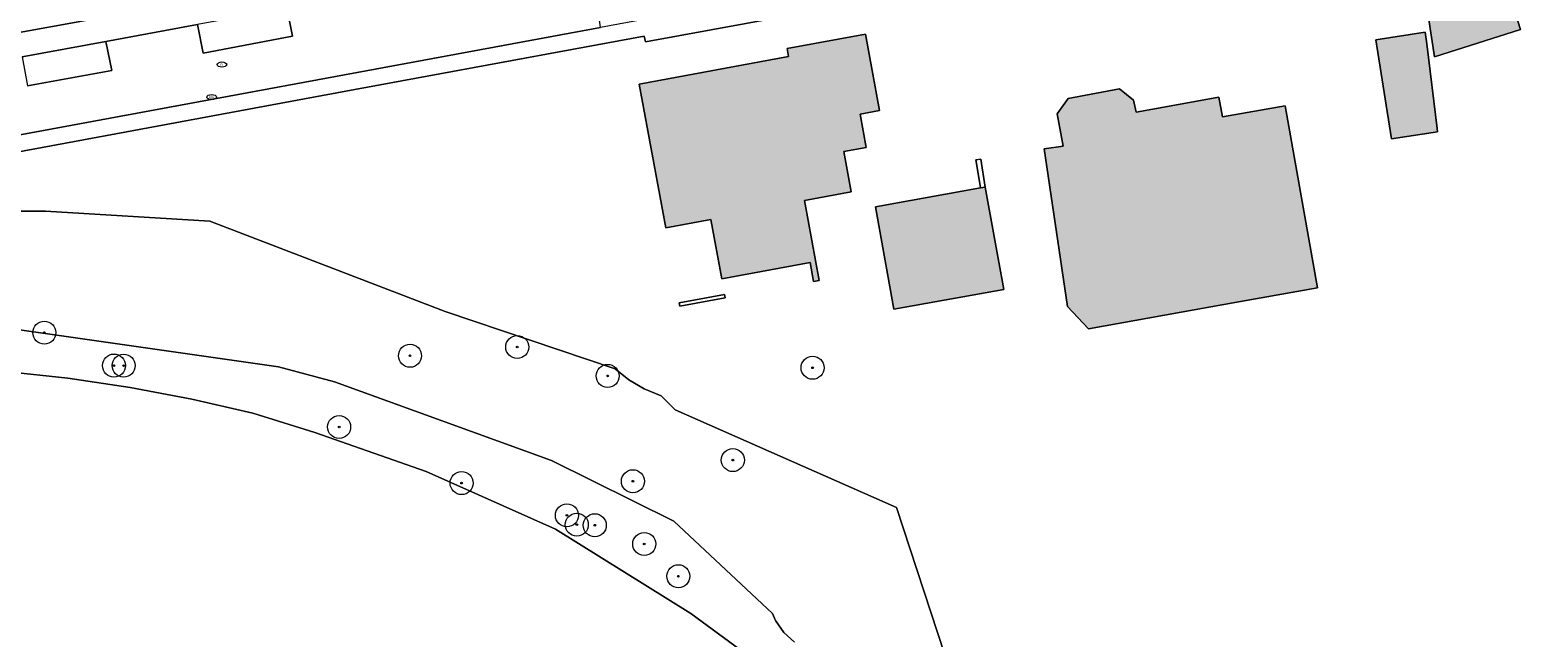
# Model space of a CAD drawing. Header units: metres. Extents: x 196496 to 197479, y 355139 to 356324.
# Tile 18 of 144: x 196931 to 197029, y 355432 to 355472. Entities that reach past the tile are written whole.
import ezdxf
from ezdxf.enums import TextEntityAlignment as Align

# ---------------------------------------------------------------- set-up
doc = ezdxf.new("R2010")
doc.units = ezdxf.units.M
doc.layers.get('0').update_dxf_attribs({"color": 252, "lineweight": 18})
for name, color, linetype, lineweight in [('B-WE-GR-BOOM-S', 252, 'Continuous', 18), ('B-WE-GR-GRAS-GV', 252, 'Continuous', 18), ('B-WE-GW-TALUD_KRUIN-G', 252, 'Continuous', 18), ('B-WE-IE-MEUBILAIR-S', 252, 'Continuous', 18), ('B-WE-IE-TERREINAFSCHEIDING_KUNSTMATIG_MUUR-GV', 252, 'Continuous', 18), ('B-WE-OG-BEBOUWING-GV', 252, 'Continuous', 18), ('B-WE-OG-TERREIN_ERF-GV', 252, 'Continuous', 18), ('B-WE-OG-TERREIN_OEVER-GV', 252, 'Continuous', 18), ('B-WE-OG-WATER_RIVIER-GV', 252, 'Continuous', 18), ('B-WE-VH-GESLOTENVERHARDING_ASFALT-GV', 252, 'Continuous', 18), ('B-WE-VH-OPENVERHARDING_TEGEL-GV', 252, 'Continuous', 18)]:
    doc.layers.add(name, color=color, linetype=linetype, lineweight=lineweight)
doc.layers.add('X-XX-AL-PRESENTATIE_GEBOUW3-V', color=7, linetype='Continuous', lineweight=18, true_color=0xf0f0f0)
doc.styles.add('NLCS-ISO', font='NLCS-ISO.ttf')

# ---------------------------------------------------------------- blocks, each defined once
blk = doc.blocks.new('SIE-MEUBILAIR_PUT_KOLK-SO')
blk.add_ellipse((0, 0), major_axis=(1.25, 0), ratio=0.54)
at = {"style": 'NLCS-ISO'}
blk.add_text('klk', height=0.75, dxfattribs=at).set_placement((0.03, 0), align=Align.MIDDLE_CENTER)
blk = doc.blocks.new('SIE-MEUBILAIR_PUT_RIOOLPUT-SO')
blk.add_ellipse((0, 0), major_axis=(1.25, 0), ratio=0.54)
at = {"style": 'NLCS-ISO'}
blk.add_text('ri', height=0.75, dxfattribs=at).set_placement((-0.04, 0.07), align=Align.MIDDLE_CENTER)
blk = doc.blocks.new('SGR-BOOM_GBKN-SO')
at = {"color": 0, "linetype": 'ByBlock', "lineweight": 18}
for radius in [3, 0.225]:
    blk.add_circle((0, 0), radius, dxfattribs=at)

msp = doc.modelspace()

# ---------------------------------------------------------------- hatches: boundary and pattern name
at = {"layer": 'X-XX-AL-PRESENTATIE_GEBOUW3-V'}
for points in [[(197022.272, 355470.045), (197027.878, 355471.814), (197026.885, 355474.963), (197028.19, 355475.375), (197026.395, 355481.067), (197020.861, 355479.321)], [(197021.776, 355470.888), (197021.657, 355471.651), (197018.452, 355471.148), (197019.465, 355464.694), (197022.48, 355465.153), (197022.447, 355465.371)], [(196983.788, 355463.854), (196985.25, 355464.122), (196984.854, 355466.306), (196986.116, 355466.536), (196985.191, 355471.519), (196980.084, 355470.57), (196980.176, 355470.049), (196970.458, 355468.256), (196972.187, 355458.881), (196975.114, 355459.421), (196975.827, 355455.556), (196981.589, 355456.619), (196981.816, 355455.389), (196982.18, 355455.456), (196981.22, 355460.659), (196984.269, 355461.221)], [(197001.751, 355467.955), (196998.405, 355467.309), (196997.69, 355466.31), (196998.069, 355464.211), (196996.836, 355464.027), (196998.37, 355453.746), (196999.739, 355452.291), (197009.638, 355454.068), (197014.645, 355454.967), (197012.535, 355466.837), (197008.471, 355466.115), (197008.224, 355467.407), (197002.838, 355466.421), (197002.652, 355467.216)], [(196985.84, 355460.248), (196987.048, 355453.576), (196994.202, 355454.871), (196992.995, 355461.543), (196992.689, 355461.488)]]:
    msp.add_hatch(color=256, dxfattribs=at).paths.add_polyline_path(points)

# ---------------------------------------------------------------- linework, layer by layer
at = {"layer": 'B-WE-GR-GRAS-GV'}
for points in [[(196990.343, 355431.098), (196987.211, 355440.637), (196972.796, 355447.018), (196971.875, 355447.935), (196970.775, 355448.385), (196969.774, 355448.976), (196968.893, 355449.679), (196957.801, 355453.424), (196942.48, 355459.316), (196931.757, 355459.967), (196931.748, 355459.968), (196929.973, 355459.98)], [(196972.716, 355439.745), (196979.14, 355433.729), (196979.332, 355433.277), (196979.887, 355432.492), (196980.561, 355431.867)]]:
    msp.add_lwpolyline(points, dxfattribs=at)
at = {"layer": 'B-WE-GR-GRAS-GV', "flags": 128}
msp.add_lwpolyline([(196842.482, 355429.562), (196853.434, 355437.706), (196853.794, 355437.974), (196857.223, 355439.63), (196860.731, 355441.138), (196864.309, 355442.495), (196867.946, 355443.694), (196871.632, 355444.733), (196875.357, 355445.608), (196879.109, 355446.317), (196882.878, 355446.861), (196888.602, 355448.092), (196894.359, 355449.185), (196900.145, 355450.138), (196905.954, 355450.95), (196911.781, 355451.621), (196917.621, 355452.149), (196923.468, 355452.535), (196929.314, 355452.336), (196946.938, 355449.817), (196950.603, 355448.843), (196964.742, 355443.713), (196972.716, 355439.745)], dxfattribs=at)
at = {"layer": 'B-WE-GW-TALUD_KRUIN-G', "flags": 128}
msp.add_lwpolyline([(196990.343, 355431.098), (196987.211, 355440.637), (196972.796, 355447.018), (196971.875, 355447.935), (196970.775, 355448.385), (196969.774, 355448.976), (196968.893, 355449.679), (196957.801, 355453.424), (196942.48, 355459.316), (196931.757, 355459.967), (196931.748, 355459.968), (196929.973, 355459.98)], dxfattribs=at)
at = {"layer": 'B-WE-IE-TERREINAFSCHEIDING_KUNSTMATIG_MUUR-GV', "flags": 128}
for points in [[(196992.703, 355463.359), (196992.388, 355463.313), (196992.448, 355462.947), (196992.689, 355461.488), (196992.995, 355461.543)], [(196976.053, 355454.326), (196976.015, 355454.533), (196973.065, 355453.989), (196973.103, 355453.782)]]:
    msp.add_lwpolyline(points, close=True, dxfattribs=at)
at = {"layer": 'B-WE-OG-BEBOUWING-GV', "flags": 128}
for points in [[(197022.272, 355470.045), (197027.878, 355471.814), (197026.885, 355474.963), (197028.19, 355475.375), (197026.395, 355481.067), (197020.861, 355479.321)], [(197021.776, 355470.888), (197021.657, 355471.651), (197018.452, 355471.148), (197019.465, 355464.694), (197022.48, 355465.153), (197022.447, 355465.371)], [(196983.788, 355463.854), (196985.25, 355464.122), (196984.854, 355466.306), (196986.116, 355466.536), (196985.191, 355471.519), (196980.084, 355470.57), (196980.176, 355470.049), (196970.458, 355468.256), (196972.187, 355458.881), (196975.114, 355459.421), (196975.827, 355455.556), (196981.589, 355456.619), (196981.816, 355455.389), (196982.18, 355455.456), (196981.22, 355460.659), (196984.269, 355461.221)], [(197001.751, 355467.955), (196998.405, 355467.309), (196997.69, 355466.31), (196998.069, 355464.211), (196996.836, 355464.027), (196998.37, 355453.746), (196999.739, 355452.291), (197009.638, 355454.068), (197014.645, 355454.967), (197012.535, 355466.837), (197008.471, 355466.115), (197008.224, 355467.407), (197002.838, 355466.421), (197002.652, 355467.216)], [(196985.84, 355460.248), (196987.048, 355453.576), (196994.202, 355454.871), (196992.995, 355461.543), (196992.689, 355461.488)]]:
    msp.add_lwpolyline(points, close=True, dxfattribs=at)
at = {"layer": 'B-WE-OG-TERREIN_ERF-GV', "flags": 128}
for points in [[(197058.049, 355494.172), (197026.067, 355483.109), (197020.555, 355481.24), (197017.052, 355479.941), (197016.26, 355479.579), (197014.587, 355479.056), (197011.991, 355478.554), (196990.964, 355474.675), (196990.943, 355474.776), (196986.19, 355473.929), (196986.198, 355473.85), (196970.866, 355471.007), (196970.781, 355471.391), (196951.916, 355467.897), (196909.973, 355460.128)], [(196923.797, 355470.491), (196940.126, 355473.45)], [(196929.973, 355459.98), (196931.748, 355459.968), (196931.757, 355459.967), (196942.48, 355459.316), (196957.801, 355453.424), (196968.893, 355449.679), (196969.774, 355448.976), (196970.775, 355448.385), (196971.875, 355447.935), (196972.796, 355447.018), (196987.211, 355440.637), (196990.343, 355431.098)]]:
    msp.add_lwpolyline(points, dxfattribs=at)
for points in [[(197022.272, 355470.045), (197020.861, 355479.321), (197026.395, 355481.067), (197028.19, 355475.375), (197026.885, 355474.963), (197027.878, 355471.814)], [(197022.447, 355465.371), (197022.48, 355465.153), (197019.465, 355464.694), (197018.452, 355471.148), (197021.657, 355471.651), (197021.776, 355470.888)], [(196985.25, 355464.122), (196983.788, 355463.854), (196984.269, 355461.221), (196981.22, 355460.659), (196982.18, 355455.456), (196981.816, 355455.389), (196981.589, 355456.619), (196975.827, 355455.556), (196975.114, 355459.421), (196972.187, 355458.881), (196970.458, 355468.256), (196980.176, 355470.049), (196980.084, 355470.57), (196985.191, 355471.519), (196986.116, 355466.536), (196984.854, 355466.306)], [(197009.638, 355454.068), (196999.739, 355452.291), (196998.37, 355453.746), (196996.836, 355464.027), (196998.069, 355464.211), (196997.69, 355466.31), (196998.405, 355467.309), (197001.751, 355467.955), (197002.652, 355467.216), (197002.838, 355466.421), (197008.224, 355467.407), (197008.471, 355466.115), (197012.535, 355466.837), (197014.645, 355454.967)], [(196992.388, 355463.313), (196992.703, 355463.359), (196992.995, 355461.543), (196994.202, 355454.871), (196987.048, 355453.576), (196985.84, 355460.248), (196992.689, 355461.488), (196992.448, 355462.947)], [(196976.015, 355454.533), (196976.053, 355454.326), (196973.103, 355453.782), (196973.065, 355453.989)]]:
    msp.add_lwpolyline(points, close=True, dxfattribs=at)
at = {"layer": 'B-WE-OG-TERREIN_ERF-GV'}
msp.add_lwpolyline([(196923.797, 355470.491), (196940.126, 355473.45)], dxfattribs=at)
at = {"layer": 'B-WE-OG-TERREIN_OEVER-GV', "flags": 128}
for points in [[(196980.561, 355431.867), (196979.887, 355432.492), (196979.332, 355433.277), (196979.14, 355433.729), (196972.716, 355439.745), (196964.742, 355443.713), (196950.603, 355448.843), (196946.938, 355449.817), (196929.314, 355452.336)], [(196929.167, 355449.52), (196933.229, 355449.074), (196937.274, 355448.469), (196941.292, 355447.706), (196945.274, 355446.787), (196949.326, 355445.54), (196956.58, 355442.987), (196965.002, 355439.239), (196973.821, 355433.727), (196977.745, 355430.842)]]:
    msp.add_lwpolyline(points, dxfattribs=at)
at = {"layer": 'B-WE-OG-WATER_RIVIER-GV'}
msp.add_lwpolyline([(196977.745, 355430.842), (196973.821, 355433.727), (196965.002, 355439.239), (196956.58, 355442.987), (196949.326, 355445.54), (196945.274, 355446.787), (196941.292, 355447.706), (196937.274, 355448.469), (196933.229, 355449.074), (196929.167, 355449.52)], dxfattribs=at)
at = {"layer": 'B-WE-VH-GESLOTENVERHARDING_ASFALT-GV', "flags": 128}
msp.add_lwpolyline([(196912.347, 355461.658), (196967.936, 355471.942), (196967.702, 355473.78), (196973.111, 355474.775), (196978.564, 355475.778), (196981.286, 355476.278), (196980.287, 355481.347), (196970.178, 355479.486), (196965.277, 355478.576), (196965.711, 355476.738), (196960.178, 355475.727), (196954.756, 355474.736), (196948.271, 355473.551), (196948.157, 355473.467), (196947.491, 355473.237), (196947.866, 355471.39), (196942.035, 355470.269), (196941.671, 355472.145), (196935.697, 355471.045), (196936.091, 355469.149), (196930.592, 355468.14)], dxfattribs=at)
for points in [[(196947.491, 355473.237), (196947.369, 355473.195), (196941.671, 355472.145), (196942.035, 355470.269), (196947.866, 355471.39)], [(196930.592, 355468.14), (196936.091, 355469.149), (196935.697, 355471.045), (196930.243, 355470.04)]]:
    msp.add_lwpolyline(points, close=True, dxfattribs=at)
at = {"layer": 'B-WE-VH-OPENVERHARDING_TEGEL-GV', "flags": 128}
for points in [[(196909.973, 355460.128), (196951.916, 355467.897), (196970.781, 355471.391), (196970.866, 355471.007), (196986.198, 355473.85), (196986.19, 355473.929), (196990.943, 355474.776), (196990.964, 355474.675), (197011.991, 355478.554), (197014.587, 355479.056), (197016.26, 355479.579), (197017.052, 355479.941), (197020.555, 355481.24), (197026.067, 355483.109), (197058.049, 355494.172)], [(197030.555, 355486.219), (197025.068, 355484.319), (197020.124, 355482.607), (197016.511, 355481.356), (197015.653, 355481.092), (197013.897, 355480.552), (197011.229, 355479.951), (197010.058, 355479.734), (197004.614, 355478.727), (196999.221, 355477.729), (196993.798, 355476.726), (196984.387, 355474.985), (196982.314, 355474.602), (196981.642, 355474.478), (196978.896, 355473.97), (196973.444, 355472.961), (196967.936, 355471.942), (196912.347, 355461.658)], [(196940.126, 355473.45), (196923.797, 355470.491)], [(196930.243, 355470.04), (196935.697, 355471.045), (196941.671, 355472.145)]]:
    msp.add_lwpolyline(points, dxfattribs=at)

# ---------------------------------------------------------------- block references
at = {"layer": 'B-WE-GR-BOOM-S', "xscale": 0.25, "yscale": 0.25, "zscale": 0.25}
for p in [(196931.69, 355452.05), (196955.52, 355450.54), (196962.504, 355451.109), (196936.228, 355449.899), (196936.857, 355449.896), (196968.395, 355449.225), (196981.748, 355449.756), (196950.9, 355445.895), (196976.553, 355443.733), (196970.041, 355442.355), (196958.88, 355442.235), (196965.743, 355440.129), (196966.387, 355439.522), (196967.558, 355439.485), (196970.782, 355438.263), (196973.005, 355436.16)]:
    msp.add_blockref('SGR-BOOM_GBKN-SO', p, dxfattribs=at)
at = {"layer": 'B-WE-IE-MEUBILAIR-S', "xscale": 0.25, "yscale": 0.25, "zscale": 0.25}
for name, p in [('SIE-MEUBILAIR_PUT_RIOOLPUT-SO', (196943.26, 355469.534)), ('SIE-MEUBILAIR_PUT_KOLK-SO', (196942.594, 355467.412))]:
    msp.add_blockref(name, p, dxfattribs=at)

doc.saveas('drawing.dxf')
